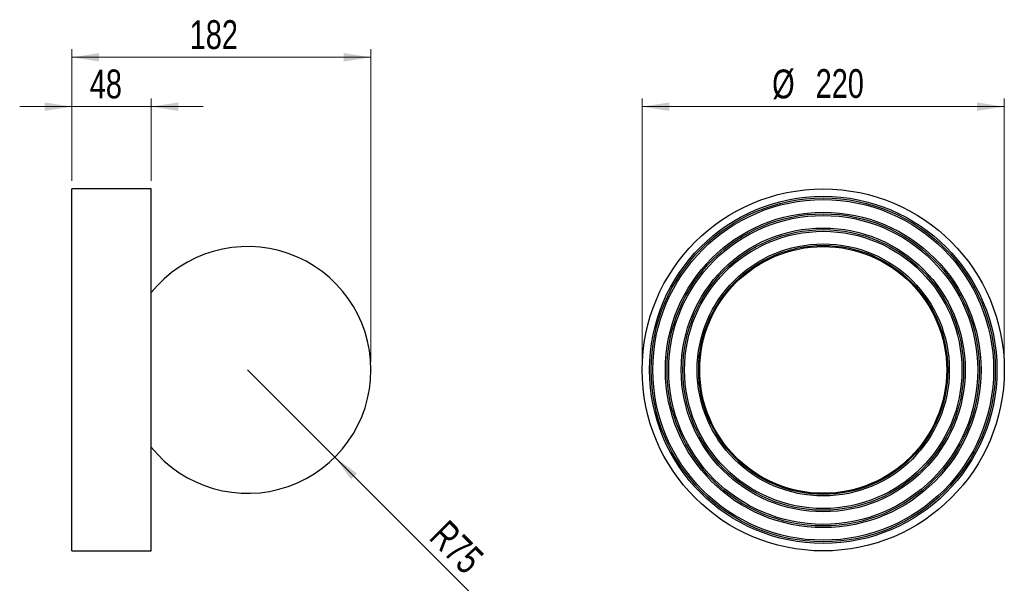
# Model space of a CAD drawing. Header units: millimetres. Extents: x 59 to 179, y 154 to 223.
import ezdxf

# ---------------------------------------------------------------- set-up
doc = ezdxf.new("R2010")
doc.units = ezdxf.units.MM
doc.header["$PDSIZE"] = -1
doc.styles.add('SLDTEXTSTYLE0', font='TXT', dxfattribs={"width": 0.75})
doc.dimstyles.new('SLDDIMSTYLE0', dxfattribs={"dimtxt": 3.5, "dimasz": 3.302, "dimexe": 0, "dimexo": 0.0625, "dimgap": 0.875, "dimtad": 1, "dimdec": 0, "dimlfac": 5, "dimrnd": 1e-09, "dimzin": 12, "dimdsep": 46, "dimtxsty": 'SLDTEXTSTYLE0', "dimsah": 1, "dimcen": 0.09, "dimadec": 0, "dimazin": 3, "dimtfac": 1, "dimtofl": 0, "dimtmove": 0, "dimatfit": 3, "dimfxl": 0, "dimfrac": 2, "dimtolj": 1, "dimtzin": 12, "dimarcsym": 0})
doc.dimstyles.new('SLDDIMSTYLE1', dxfattribs={"dimtxt": 3.5, "dimasz": 3.302, "dimexe": 0, "dimexo": 0.0625, "dimgap": 0.875, "dimtad": 1, "dimdec": 0, "dimlfac": 5, "dimrnd": 1e-09, "dimzin": 12, "dimdsep": 46, "dimtxsty": 'SLDTEXTSTYLE0', "dimsah": 1, "dimcen": 0.09, "dimadec": 0, "dimazin": 3, "dimtfac": 1, "dimtdec": 0, "dimtmove": 0, "dimatfit": 0, "dimfxl": 0, "dimfrac": 2, "dimtolj": 1, "dimtzin": 12, "dimarcsym": 0})
doc.dimstyles.new('SLDDIMSTYLE2', dxfattribs={"dimtxt": 3.5, "dimasz": 3.302, "dimexe": 0, "dimexo": 0.0625, "dimgap": 0.875, "dimtad": 1, "dimdec": 0, "dimlfac": 5, "dimrnd": 1e-09, "dimzin": 12, "dimdsep": 46, "dimtxsty": 'SLDTEXTSTYLE0', "dimsah": 1, "dimcen": 0, "dimadec": 0, "dimazin": 3, "dimtfac": 1, "dimtdec": 0, "dimtofl": 0, "dimtmove": 0, "dimatfit": 3, "dimfxl": 0, "dimfrac": 2, "dimtolj": 1, "dimtzin": 12, "dimarcsym": 0})
doc.dimstyles.new('SLDDIMSTYLE3', dxfattribs={"dimtxt": 3.5, "dimasz": 3.302, "dimexe": 0, "dimexo": 0.0625, "dimgap": 0.875, "dimtad": 1, "dimdec": 0, "dimlfac": 5, "dimrnd": 1e-09, "dimzin": 12, "dimdsep": 46, "dimtxsty": 'SLDTEXTSTYLE0', "dimsah": 1, "dimcen": 0.09, "dimadec": 0, "dimazin": 3, "dimtfac": 1, "dimtdec": 0, "dimtofl": 0, "dimtmove": 0, "dimatfit": 3, "dimfxl": 0, "dimfrac": 2, "dimtolj": 1, "dimtzin": 12, "dimarcsym": 0})

# ---------------------------------------------------------------- blocks, each defined once
blk = doc.blocks.new('_D')
at = {"color": 7, "linetype": 'Continuous', "lineweight": 0}
for p, q in [((65.45, 203.88), (65.45, 219.88)), ((101.77, 181.88), (101.77, 219.88)), ((101.77, 218.88), (65.45, 218.88))]:
    blk.add_line(p, q, dxfattribs=at)
at = {"color": 7, "linetype": 'Continuous', "lineweight": 18}
for points in [[(65.45, 218.88), (68.75, 218.37), (68.75, 219.39)], [(101.77, 218.88), (98.47, 219.39), (98.47, 218.37)]]:
    blk.add_solid(points, dxfattribs=at)
at = {"color": 7, "linetype": 'Continuous', "lineweight": 18, "insert": (79.75, 223.39), "char_height": 3.5, "attachment_point": 1, "style": 'SLDTEXTSTYLE0'}
blk.add_mtext('182', dxfattribs=at)
blk = doc.blocks.new('_D_1')
at = {"color": 7, "linetype": 'Continuous', "lineweight": 0}
for p, q in [((65.45, 203.88), (65.45, 213.88)), ((75.05, 203.88), (75.05, 213.88)), ((65.45, 212.88), (59.1, 212.88)), ((75.05, 212.88), (65.45, 212.88)), ((75.05, 212.88), (81.4, 212.88))]:
    blk.add_line(p, q, dxfattribs=at)
at = {"color": 7, "linetype": 'Continuous', "lineweight": 18}
for points in [[(65.45, 212.88), (62.14, 213.39), (62.14, 212.37)], [(75.05, 212.88), (78.35, 212.37), (78.35, 213.39)]]:
    blk.add_solid(points, dxfattribs=at)
at = {"color": 7, "linetype": 'Continuous', "lineweight": 18, "insert": (67.61, 217.39), "char_height": 3.5, "attachment_point": 1, "style": 'SLDTEXTSTYLE0'}
blk.add_mtext('48', dxfattribs=at)
blk = doc.blocks.new('_D_2')
at = {"color": 7, "linetype": 'Continuous', "lineweight": 0}
for q in [(86.77, 180.88), (113.63, 154.02)]:
    blk.add_line((97.38, 170.27), q, dxfattribs=at)
at = {"color": 7, "linetype": 'Continuous', "lineweight": 18}
blk.add_solid([(97.38, 170.27), (99.36, 167.58), (100.07, 168.3)], dxfattribs=at)
at = {"color": 7, "linetype": 'Continuous', "lineweight": 18, "insert": (111.15, 162.86), "char_height": 3.5, "attachment_point": 1, "rotation": 315, "style": 'SLDTEXTSTYLE0'}
blk.add_mtext('R75', dxfattribs=at)
blk = doc.blocks.new('_D_3')
at = {"color": 7, "linetype": 'Continuous', "lineweight": 0}
for p, q in [((134.71, 181.88), (134.71, 213.88)), ((178.71, 181.88), (178.71, 213.88)), ((134.71, 212.88), (178.71, 212.88))]:
    blk.add_line(p, q, dxfattribs=at)
at = {"color": 7, "linetype": 'Continuous', "lineweight": 18}
for points in [[(134.71, 212.88), (138.01, 212.37), (138.01, 213.39)], [(178.71, 212.88), (175.41, 213.39), (175.41, 212.37)]]:
    blk.add_solid(points, dxfattribs=at)
at = {"color": 7, "linetype": 'Continuous', "lineweight": 18, "char_height": 3.5, "attachment_point": 1, "style": 'SLDTEXTSTYLE0'}
for s, insert in [('%%c', (150.51, 217.39)), ('220', (155.79, 217.44))]:
    blk.add_mtext(s, dxfattribs=dict(at, insert=insert))

msp = doc.modelspace()

# ---------------------------------------------------------------- linework, layer by layer
at = {"color": 7, "linetype": 'Continuous', "lineweight": 25}
for p, q in [((75.05, 202.88), (65.45, 202.88)), ((65.45, 158.88), (65.45, 202.88)), ((75.05, 158.88), (75.05, 202.88)), ((65.45, 158.88), (75.05, 158.88))]:
    msp.add_line(p, q, dxfattribs=at)
for radius in [22, 21.1, 20.9, 20.7, 19.17, 18.97, 18.77, 17.25, 17.05, 16.85, 15.32, 15.13, 15]:
    msp.add_circle((156.71, 180.88), radius, dxfattribs=at)
msp.add_arc((86.77, 180.88), 15, 218.574, 141.426, dxfattribs=at)
at = {"color": 7, "linetype": 'Continuous', "lineweight": 0}
msp.add_point((101.77, 180.88), dxfattribs=at)

# ---------------------------------------------------------------- dimensions: what is measured, and where the dimension line sits
at = {"color": 7, "linetype": 'Continuous', "lineweight": 18}
for base, p1, dimstyle, picture, middle in [((65.45, 218.88), (101.77, 180.88), 'SLDDIMSTYLE0', '_D', (83.63, 218.88)), ((65.45, 212.88), (75.05, 202.88), 'SLDDIMSTYLE1', '_D_1', (70.2, 212.88))]:
    dim = msp.add_linear_dim(base=base, p1=p1, p2=(65.45, 202.88), angle=0, dimstyle=dimstyle, dxfattribs=at)
    dim.commit()
    dim.dimension.update_dxf_attribs({"geometry": picture, "text_midpoint": middle, "dimtype": 160})
dim = msp.add_linear_dim(base=(178.71, 212.88), p1=(134.71, 180.88), p2=(178.71, 180.88), text='%%c<>', dimstyle='SLDDIMSTYLE3', dxfattribs=at)
dim.commit()
dim.dimension.update_dxf_attribs({"geometry": '_D_3', "text_midpoint": (157.03, 212.88), "dimtype": 160})
dim = msp.add_radius_dim(center=(86.77, 180.88), mpoint=(97.38, 170.27), dimstyle='SLDDIMSTYLE2', dxfattribs=at)
dim.commit()
dim.dimension.update_dxf_attribs({"geometry": '_D_2', "text_midpoint": (110.88, 156.77), "dimtype": 164})

doc.saveas('drawing.dxf')
